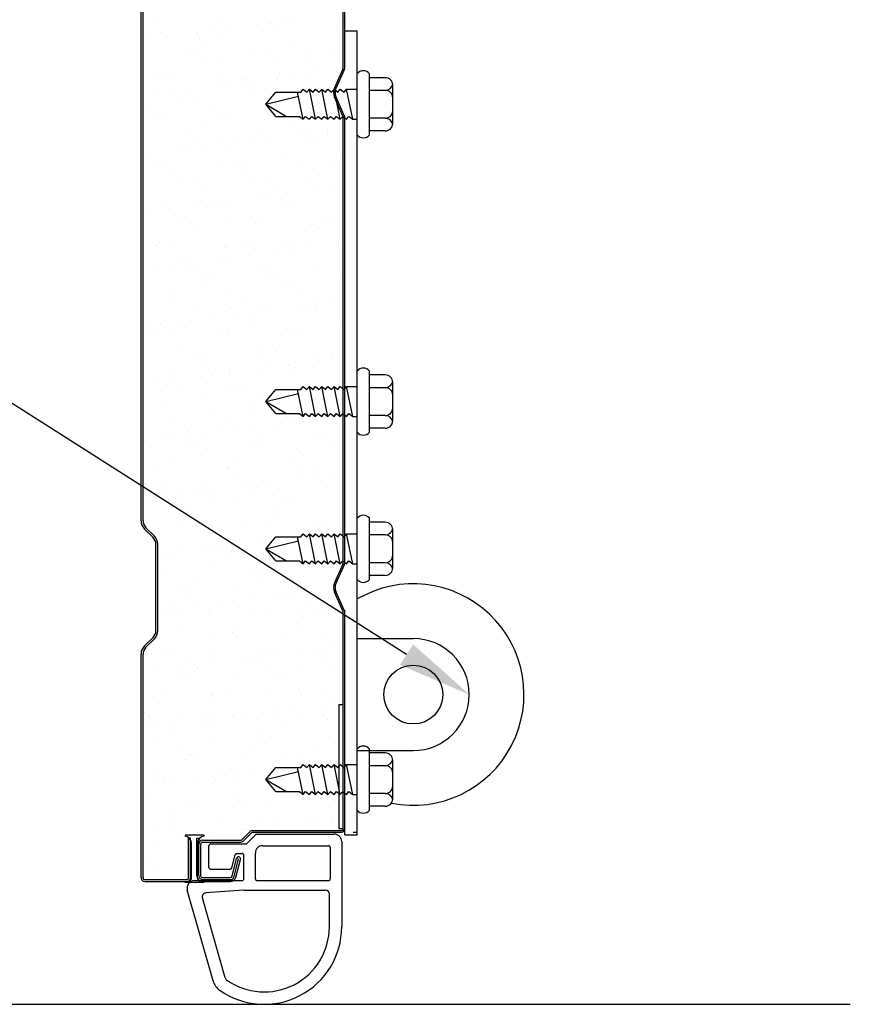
# Model space of a CAD drawing. Header units: inches. Extents: x 168.8 to 189.1, y 234.4 to 247.7.
# Tile 3 of 13: x 174.2 to 175.3, y 239.9 to 241.1. Entities that reach past the tile are written whole.
import ezdxf
from ezdxf import colors
from ezdxf.entities.mleader import LeaderData, LeaderLine
from ezdxf.math import Vec2, Vec3

# ---------------------------------------------------------------- set-up
doc = ezdxf.new("R2010")
doc.units = ezdxf.units.IN
doc.header["$LTSCALE"] = 0.25
doc.header["$MEASUREMENT"] = 0
doc.layers.add('598', color=7, linetype='Continuous')
doc.layers.add('ANNOTATIONS', color=1, linetype='Continuous')
doc.styles.add('ARIAL', font='arial.ttf', dxfattribs={"height": 0.09375})

# ---------------------------------------------------------------- blocks, each defined once
blk = doc.blocks.new('*X10')
at = {"color": 0}
for p, q in [((2.0926, 5.4413), (2.0926, 5.4413)), ((2.1798, 5.4415), (2.1798, 5.4415)), ((2.1844, 5.4348), (2.1844, 5.4348)), ((2.2225, 5.4398), (2.2225, 5.4398)), ((2.237, 5.4417), (2.237, 5.4417)), ((2.2395, 5.4424), (2.2395, 5.4424)), ((2.2598, 5.4447), (2.2598, 5.4447)), ((2.267, 5.4416), (2.267, 5.4416)), ((2.0863, 5.4219), (2.0863, 5.4219)), ((2.1024, 5.4292), (2.1024, 5.4292)), ((2.1091, 5.4249), (2.1091, 5.4249)), ((2.1471, 5.4299), (2.1471, 5.4299)), ((2.1502, 5.4225), (2.1502, 5.4225)), ((2.1617, 5.4318), (2.1617, 5.4318)), ((2.174, 5.4289), (2.174, 5.4289)), ((2.2496, 5.4316), (2.2496, 5.4316)), ((2.3229, 5.4325), (2.3229, 5.4325)), ((2.1554, 5.4178), (2.1554, 5.4178)), ((2.2639, 5.4201), (2.2639, 5.4201)), ((2.1402, 5.4029), (2.1402, 5.4029)), ((2.1481, 5.406), (2.1481, 5.406)), ((2.1599, 5.3985), (2.1599, 5.3985)), ((2.2135, 5.4039), (2.2135, 5.4039)), ((2.2353, 5.4061), (2.2353, 5.4061)), ((2.2471, 5.3986), (2.2471, 5.3986)), ((2.2851, 5.4035), (2.2851, 5.4035)), ((2.3225, 5.4063), (2.3225, 5.4063)), ((2.1797, 5.3955), (2.1797, 5.3955)), ((2.2918, 5.3945), (2.2918, 5.3945)), ((2.2969, 5.3898), (2.2969, 5.3898)), ((2.1041, 5.3752), (2.1041, 5.3752)), ((2.1757, 5.3749), (2.1757, 5.3749)), ((2.2514, 5.3776), (2.2514, 5.3776)), ((2.2628, 5.3726), (2.2628, 5.3726)), ((2.2856, 5.3756), (2.2856, 5.3756)), ((2.2896, 5.3715), (2.2896, 5.3715)), ((2.3236, 5.3806), (2.3236, 5.3806)), ((2.3247, 5.3786), (2.3247, 5.3786)), ((2.0955, 5.3709), (2.0955, 5.3709)), ((2.1153, 5.3712), (2.1153, 5.3712)), ((2.1729, 5.3608), (2.1729, 5.3608)), ((2.1875, 5.3627), (2.1875, 5.3627)), ((2.2024, 5.3714), (2.2024, 5.3714)), ((2.2076, 5.3699), (2.2076, 5.3699)), ((2.2102, 5.3657), (2.2102, 5.3657)), ((2.2127, 5.3652), (2.2127, 5.3652)), ((2.2483, 5.3707), (2.2483, 5.3707)), ((2.3213, 5.3675), (2.3213, 5.3675)), ((2.0975, 5.3509), (2.0975, 5.3509)), ((2.1121, 5.3528), (2.1121, 5.3528)), ((2.1349, 5.3558), (2.1349, 5.3558)), ((2.142, 5.349), (2.142, 5.349)), ((2.2153, 5.3499), (2.2153, 5.3499)), ((2.0835, 5.3357), (2.0835, 5.3357)), ((2.1234, 5.3454), (2.1234, 5.3454)), ((2.1286, 5.3406), (2.1286, 5.3406)), ((2.1707, 5.3359), (2.1707, 5.3359)), ((2.0954, 5.3282), (2.0954, 5.3282)), ((2.1826, 5.3283), (2.1826, 5.3283)), ((2.1059, 5.3213), (2.1059, 5.3213)), ((2.1529, 5.3183), (2.1529, 5.3183)), ((2.1775, 5.321), (2.1775, 5.321)), ((2.2701, 5.3126), (2.2701, 5.3126)), ((2.1379, 5.3011), (2.1379, 5.3011)), ((2.2251, 5.3013), (2.2251, 5.3013)), ((2.2741, 5.3016), (2.2741, 5.3016)), ((2.2887, 5.3035), (2.2887, 5.3035)), ((2.3114, 5.3065), (2.3114, 5.3065)), ((2.3123, 5.3014), (2.3123, 5.3014)), ((2.1437, 5.295), (2.1437, 5.295)), ((2.1607, 5.2867), (2.1607, 5.2867)), ((2.1808, 5.2928), (2.1808, 5.2928)), ((2.186, 5.2881), (2.186, 5.2881)), ((2.1987, 5.2917), (2.1987, 5.2917)), ((2.2133, 5.2936), (2.2133, 5.2936)), ((2.217, 5.296), (2.217, 5.296)), ((2.2361, 5.2966), (2.2361, 5.2966)), ((2.2887, 5.2956), (2.2887, 5.2956)), ((2.2945, 5.2903), (2.2945, 5.2903)), ((2.0853, 5.2768), (2.0853, 5.2768)), ((2.1234, 5.2818), (2.1234, 5.2818)), ((2.1379, 5.2837), (2.1379, 5.2837)), ((2.0966, 5.2682), (2.0966, 5.2682)), ((2.1018, 5.2635), (2.1018, 5.2635)), ((2.1062, 5.2656), (2.1062, 5.2656)), ((2.1076, 5.2673), (2.1076, 5.2673)), ((2.1793, 5.267), (2.1793, 5.267)), ((2.1934, 5.2657), (2.1934, 5.2657)), ((2.2103, 5.2657), (2.2103, 5.2657)), ((2.2549, 5.2697), (2.2549, 5.2697)), ((2.2806, 5.2659), (2.2806, 5.2659)), ((2.3224, 5.2648), (2.3224, 5.2648)), ((2.3275, 5.26), (2.3275, 5.26)), ((2.3282, 5.2707), (2.3282, 5.2707)), ((2.118, 5.2581), (2.118, 5.2581)), ((2.2052, 5.2582), (2.2052, 5.2582)), ((2.2924, 5.2584), (2.2924, 5.2584)), ((2.1262, 5.2412), (2.1262, 5.2412)), ((2.1455, 5.2411), (2.1455, 5.2411)), ((2.2188, 5.242), (2.2188, 5.242)), ((2.2382, 5.2402), (2.2382, 5.2402)), ((2.2434, 5.2355), (2.2434, 5.2355)), ((2.2904, 5.2417), (2.2904, 5.2417)), ((2.1605, 5.231), (2.1605, 5.231)), ((2.2245, 5.2226), (2.2245, 5.2226)), ((2.2391, 5.2245), (2.2391, 5.2245)), ((2.2477, 5.2311), (2.2477, 5.2311)), ((2.2619, 5.2275), (2.2619, 5.2275)), ((2.2999, 5.2325), (2.2999, 5.2325)), ((2.3145, 5.2344), (2.3145, 5.2344)), ((2.1094, 5.2134), (2.1094, 5.2134)), ((2.1492, 5.2127), (2.1492, 5.2127)), ((2.154, 5.2156), (2.154, 5.2156)), ((2.1592, 5.2109), (2.1592, 5.2109)), ((2.1637, 5.2146), (2.1637, 5.2146)), ((2.181, 5.2131), (2.181, 5.2131)), ((2.1865, 5.2176), (2.1865, 5.2176)), ((2.2567, 5.2158), (2.2567, 5.2158)), ((2.2677, 5.2131), (2.2677, 5.2131)), ((2.0884, 5.2047), (2.0884, 5.2047)), ((2.1111, 5.2077), (2.1111, 5.2077)), ((2.1288, 5.1955), (2.1288, 5.1955)), ((2.1406, 5.1879), (2.1406, 5.1879)), ((2.1473, 5.1871), (2.1473, 5.1871)), ((2.1835, 5.1886), (2.1835, 5.1886)), ((2.216, 5.1956), (2.216, 5.1956)), ((2.2206, 5.1881), (2.2206, 5.1881)), ((2.2278, 5.1881), (2.2278, 5.1881)), ((2.2922, 5.1877), (2.2922, 5.1877)), ((2.2956, 5.1876), (2.2956, 5.1876)), ((2.3032, 5.1958), (2.3032, 5.1958)), ((2.315, 5.1883), (2.315, 5.1883)), ((2.3007, 5.1829), (2.3007, 5.1829)), ((2.0959, 5.1607), (2.0959, 5.1607)), ((2.0994, 5.164), (2.0994, 5.164)), ((2.1831, 5.1609), (2.1831, 5.1609)), ((2.2114, 5.163), (2.2114, 5.163)), ((2.2584, 5.1618), (2.2584, 5.1618)), ((2.2703, 5.161), (2.2703, 5.161)), ((2.3251, 5.1606), (2.3251, 5.1606)), ((2.3257, 5.1634), (2.3257, 5.1634)), ((2.1112, 5.1594), (2.1112, 5.1594)), ((2.1828, 5.1591), (2.1828, 5.1591)), ((2.2123, 5.1485), (2.2123, 5.1485)), ((2.2166, 5.1583), (2.2166, 5.1583)), ((2.2504, 5.1535), (2.2504, 5.1535)), ((2.2649, 5.1554), (2.2649, 5.1554)), ((2.2877, 5.1584), (2.2877, 5.1584)), ((2.1142, 5.1356), (2.1142, 5.1356)), ((2.1272, 5.1385), (2.1272, 5.1385)), ((2.137, 5.1386), (2.137, 5.1386)), ((2.175, 5.1436), (2.175, 5.1436)), ((2.1896, 5.1455), (2.1896, 5.1455)), ((2.2409, 5.136), (2.2409, 5.136)), ((2.0996, 5.1337), (2.0996, 5.1337)), ((2.1324, 5.1337), (2.1324, 5.1337)), ((2.149, 5.1332), (2.149, 5.1332)), ((2.1514, 5.1254), (2.1514, 5.1254)), ((2.2223, 5.1341), (2.2223, 5.1341)), ((2.2386, 5.1255), (2.2386, 5.1255)), ((2.294, 5.1338), (2.294, 5.1338)), ((2.3258, 5.1257), (2.3258, 5.1257)), ((2.1568, 5.1114), (2.1568, 5.1114)), ((2.1632, 5.1178), (2.1632, 5.1178)), ((2.2504, 5.118), (2.2504, 5.118)), ((2.2688, 5.1104), (2.2688, 5.1104)), ((2.1129, 5.1055), (2.1129, 5.1055)), ((2.1846, 5.1052), (2.1846, 5.1052)), ((2.2602, 5.1079), (2.2602, 5.1079)), ((2.274, 5.1057), (2.274, 5.1057)), ((2.1185, 5.0906), (2.1185, 5.0906)), ((2.1846, 5.0859), (2.1846, 5.0859)), ((2.2057, 5.0908), (2.2057, 5.0908)), ((2.2907, 5.0863), (2.2907, 5.0863)), ((2.2929, 5.0909), (2.2929, 5.0909)), ((2.3135, 5.0893), (2.3135, 5.0893)), ((2.1508, 5.0792), (2.1508, 5.0792)), ((2.1898, 5.0811), (2.1898, 5.0811)), ((2.2008, 5.0745), (2.2008, 5.0745)), ((2.2154, 5.0764), (2.2154, 5.0764)), ((2.2241, 5.0802), (2.2241, 5.0802)), ((2.2381, 5.0794), (2.2381, 5.0794)), ((2.2762, 5.0844), (2.2762, 5.0844)), ((2.2957, 5.0798), (2.2957, 5.0798)), ((2.2983, 5.0834), (2.2983, 5.0834)), ((2.1005, 5.0613), (2.1005, 5.0613)), ((2.1254, 5.0646), (2.1254, 5.0646)), ((2.14, 5.0665), (2.14, 5.0665)), ((2.1628, 5.0695), (2.1628, 5.0695)), ((2.0868, 5.0551), (2.0868, 5.0551)), ((2.0874, 5.0596), (2.0874, 5.0596)), ((2.1056, 5.0566), (2.1056, 5.0566)), ((2.1147, 5.0515), (2.1147, 5.0515)), ((2.174, 5.0552), (2.174, 5.0552)), ((2.1863, 5.0512), (2.1863, 5.0512)), ((2.2141, 5.0588), (2.2141, 5.0588)), ((2.2612, 5.0554), (2.2612, 5.0554)), ((2.262, 5.0539), (2.262, 5.0539)), ((2.3262, 5.0579), (2.3262, 5.0579)), ((2.0986, 5.0476), (2.0986, 5.0476)), ((2.1858, 5.0477), (2.1858, 5.0477)), ((2.273, 5.0479), (2.273, 5.0479)), ((2.13, 5.0342), (2.13, 5.0342)), ((2.1526, 5.0253), (2.1526, 5.0253)), ((2.2259, 5.0262), (2.2259, 5.0262)), ((2.242, 5.0333), (2.242, 5.0333)), ((2.2472, 5.0286), (2.2472, 5.0286)), ((2.2975, 5.0259), (2.2975, 5.0259)), ((2.1411, 5.0205), (2.1411, 5.0205)), ((2.2283, 5.0206), (2.2283, 5.0206)), ((2.302, 5.0153), (2.302, 5.0153)), ((2.3155, 5.0208), (2.3155, 5.0208)), ((2.3166, 5.0172), (2.3166, 5.0172)), ((2.1578, 5.0087), (2.1578, 5.0087)), ((2.163, 5.004), (2.163, 5.004)), ((2.1886, 5.0004), (2.1886, 5.0004)), ((2.2266, 5.0054), (2.2266, 5.0054)), ((2.2412, 5.0073), (2.2412, 5.0073)), ((2.2637, 5), (2.2637, 5)), ((2.264, 5.0103), (2.264, 5.0103)), ((2.2715, 5.0062), (2.2715, 5.0062)), ((2.0904, 4.9875), (2.0904, 4.9875)), ((2.1132, 4.9905), (2.1132, 4.9905)), ((2.1165, 4.9976), (2.1165, 4.9976)), ((2.1512, 4.9955), (2.1512, 4.9955)), ((2.1658, 4.9974), (2.1658, 4.9974)), ((2.1881, 4.9972), (2.1881, 4.9972)), ((2.1094, 4.985), (2.1094, 4.985)), ((2.1212, 4.9774), (2.1212, 4.9774)), ((2.1874, 4.9817), (2.1874, 4.9817)), ((2.1966, 4.9851), (2.1966, 4.9851)), ((2.2084, 4.9776), (2.2084, 4.9776)), ((2.1543, 4.9713), (2.1543, 4.9713)), ((2.2276, 4.9723), (2.2276, 4.9723)), ((2.1032, 4.9571), (2.1032, 4.9571)), ((2.1637, 4.9504), (2.1637, 4.9504)), ((2.2152, 4.9561), (2.2152, 4.9561)), ((2.2204, 4.9514), (2.2204, 4.9514)), ((2.1182, 4.9436), (2.1182, 4.9436)), ((2.1899, 4.9433), (2.1899, 4.9433)), ((2.2524, 4.9363), (2.2524, 4.9363)), ((2.267, 4.9382), (2.267, 4.9382)), ((2.1311, 4.9315), (2.1311, 4.9315)), ((2.1362, 4.9268), (2.1362, 4.9268)), ((2.1771, 4.9264), (2.1771, 4.9264)), ((2.1916, 4.9283), (2.1916, 4.9283)), ((2.2144, 4.9313), (2.2144, 4.9313)), ((2.2448, 4.9291), (2.2448, 4.9291)), ((2.0805, 4.9147), (2.0805, 4.9147)), ((2.1017, 4.9165), (2.1017, 4.9165)), ((2.1163, 4.9184), (2.1163, 4.9184)), ((2.132, 4.9149), (2.132, 4.9149)), ((2.139, 4.9214), (2.139, 4.9214)), ((2.1561, 4.9174), (2.1561, 4.9174)), ((2.2192, 4.915), (2.2192, 4.915)), ((2.2294, 4.9183), (2.2294, 4.9183)), ((2.301, 4.918), (2.301, 4.918)), ((2.3064, 4.9152), (2.3064, 4.9152)), ((2.1438, 4.9073), (2.1438, 4.9073)), ((2.1606, 4.9045), (2.1606, 4.9045)), ((2.231, 4.9075), (2.231, 4.9075)), ((2.2726, 4.9035), (2.2726, 4.9035)), ((2.3182, 4.9076), (2.3182, 4.9076)), ((2.12, 4.8897), (2.12, 4.8897)), ((2.1916, 4.8893), (2.1916, 4.8893)), ((2.2672, 4.8921), (2.2672, 4.8921)), ((2.2778, 4.8988), (2.2778, 4.8988)), ((2.0992, 4.8801), (2.0992, 4.8801)), ((2.1863, 4.8803), (2.1863, 4.8803)), ((2.1885, 4.879), (2.1885, 4.879)), ((2.1936, 4.8742), (2.1936, 4.8742)), ((2.2735, 4.8804), (2.2735, 4.8804)), ((2.3021, 4.8765), (2.3021, 4.8765)), ((2.1579, 4.8634), (2.1579, 4.8634)), ((2.2311, 4.8644), (2.2311, 4.8644)), ((2.2402, 4.8622), (2.2402, 4.8622)), ((2.2782, 4.8672), (2.2782, 4.8672)), ((2.2928, 4.8691), (2.2928, 4.8691)), ((2.3028, 4.864), (2.3028, 4.864)), ((2.3156, 4.8721), (2.3156, 4.8721)), ((2.0822, 4.8607), (2.0822, 4.8607)), ((2.1043, 4.8544), (2.1043, 4.8544)), ((2.1094, 4.8497), (2.1094, 4.8497)), ((2.1421, 4.8493), (2.1421, 4.8493)), ((2.1648, 4.8523), (2.1648, 4.8523)), ((2.2029, 4.8573), (2.2029, 4.8573)), ((2.2175, 4.8592), (2.2175, 4.8592)), ((2.218, 4.8519), (2.218, 4.8519)), ((2.0895, 4.8423), (2.0895, 4.8423)), ((2.1275, 4.8474), (2.1275, 4.8474)), ((2.1546, 4.8447), (2.1546, 4.8447)), ((2.1665, 4.8372), (2.1665, 4.8372)), ((2.2418, 4.8449), (2.2418, 4.8449)), ((2.2537, 4.8374), (2.2537, 4.8374)), ((2.269, 4.8381), (2.269, 4.8381)), ((2.1218, 4.8357), (2.1218, 4.8357)), ((2.1338, 4.8273), (2.1338, 4.8273)), ((2.1934, 4.8354), (2.1934, 4.8354)), ((2.2458, 4.8264), (2.2458, 4.8264)), ((2.251, 4.8216), (2.251, 4.8216)), ((2.1218, 4.81), (2.1218, 4.81)), ((2.1596, 4.8095), (2.1596, 4.8095)), ((2.1617, 4.8018), (2.1617, 4.8018)), ((2.209, 4.8101), (2.209, 4.8101)), ((2.2329, 4.8104), (2.2329, 4.8104)), ((2.2962, 4.8103), (2.2962, 4.8103)), ((2.3045, 4.8101), (2.3045, 4.8101)), ((2.3186, 4.8), (2.3186, 4.8)), ((2.1668, 4.7971), (2.1668, 4.7971)), ((2.2287, 4.7882), (2.2287, 4.7882)), ((2.2754, 4.7993), (2.2754, 4.7993)), ((2.1235, 4.7818), (2.1235, 4.7818)), ((2.1533, 4.7783), (2.1533, 4.7783)), ((2.1679, 4.7802), (2.1679, 4.7802)), ((2.1773, 4.7746), (2.1773, 4.7746)), ((2.1907, 4.7832), (2.1907, 4.7832)), ((2.1912, 4.7747), (2.1912, 4.7747)), ((2.1951, 4.7814), (2.1951, 4.7814)), ((2.1019, 4.7669), (2.1019, 4.7669)), ((2.1153, 4.7732), (2.1153, 4.7732)), ((2.1891, 4.7671), (2.1891, 4.7671)), ((2.107, 4.7502), (2.107, 4.7502)), ((2.1614, 4.7555), (2.1614, 4.7555)), ((2.2347, 4.7565), (2.2347, 4.7565)), ((2.1444, 4.7399), (2.1444, 4.7399)), ((2.2191, 4.7492), (2.2191, 4.7492)), ((2.2242, 4.7445), (2.2242, 4.7445)), ((2.2316, 4.74), (2.2316, 4.74)), ((2.3188, 4.7402), (2.3188, 4.7402)), ((2.1253, 4.7278), (2.1253, 4.7278)), ((2.1969, 4.7275), (2.1969, 4.7275)), ((2.2725, 4.7302), (2.2725, 4.7302)), ((2.1349, 4.7246), (2.1349, 4.7246)), ((2.1401, 4.7199), (2.1401, 4.7199)), ((2.2165, 4.7141), (2.2165, 4.7141)), ((2.2486, 4.7222), (2.2486, 4.7222)), ((2.2545, 4.7191), (2.2545, 4.7191)), ((2.2691, 4.721), (2.2691, 4.721)), ((2.2918, 4.724), (2.2918, 4.724)), ((2.1127, 4.7044), (2.1127, 4.7044)), ((2.1183, 4.7012), (2.1183, 4.7012)), ((2.1411, 4.7042), (2.1411, 4.7042)), ((2.1631, 4.7016), (2.1631, 4.7016)), ((2.1791, 4.7092), (2.1791, 4.7092)), ((2.1937, 4.7111), (2.1937, 4.7111)), ((2.1999, 4.7045), (2.1999, 4.7045)), ((2.2364, 4.7025), (2.2364, 4.7025)), ((2.2871, 4.7047), (2.2871, 4.7047)), ((2.3081, 4.7022), (2.3081, 4.7022)), ((2.1038, 4.6992), (2.1038, 4.6992)), ((2.1245, 4.6968), (2.1245, 4.6968)), ((2.1644, 4.6976), (2.1644, 4.6976)), ((2.2117, 4.697), (2.2117, 4.697)), ((2.2765, 4.6966), (2.2765, 4.6966)), ((2.2816, 4.6919), (2.2816, 4.6919)), ((2.2989, 4.6971), (2.2989, 4.6971)), ((2.2743, 4.6763), (2.2743, 4.6763)), ((2.127, 4.6739), (2.127, 4.6739)), ((2.167, 4.6697), (2.167, 4.6697)), ((2.1923, 4.672), (2.1923, 4.672)), ((2.1974, 4.6673), (2.1974, 4.6673)), ((2.1987, 4.6735), (2.1987, 4.6735)), ((2.2542, 4.6699), (2.2542, 4.6699)), ((2.306, 4.6696), (2.306, 4.6696)), ((2.2949, 4.6519), (2.2949, 4.6519)), ((2.3177, 4.6549), (2.3177, 4.6549)), ((2.0893, 4.6449), (2.0893, 4.6449)), ((2.1081, 4.6475), (2.1081, 4.6475)), ((2.1133, 4.6427), (2.1133, 4.6427)), ((2.1649, 4.6476), (2.1649, 4.6476)), ((2.205, 4.6401), (2.205, 4.6401)), ((2.2195, 4.642), (2.2195, 4.642)), ((2.2218, 4.645), (2.2218, 4.645)), ((2.2382, 4.6486), (2.2382, 4.6486)), ((2.2423, 4.645), (2.2423, 4.645)), ((2.2803, 4.65), (2.2803, 4.65)), ((2.3098, 4.6482), (2.3098, 4.6482)), ((2.1296, 4.6301), (2.1296, 4.6301)), ((2.1353, 4.6342), (2.1353, 4.6342)), ((2.1442, 4.6321), (2.1442, 4.6321)), ((2.1471, 4.6267), (2.1471, 4.6267)), ((2.1669, 4.6351), (2.1669, 4.6351)), ((2.2225, 4.6344), (2.2225, 4.6344)), ((2.2343, 4.6269), (2.2343, 4.6269)), ((2.3097, 4.6346), (2.3097, 4.6346)), ((2.3215, 4.627), (2.3215, 4.627)), ((2.0916, 4.6251), (2.0916, 4.6251)), ((2.1288, 4.6199), (2.1288, 4.6199)), ((2.1376, 4.6204), (2.1376, 4.6204)), ((2.2004, 4.6196), (2.2004, 4.6196)), ((2.2497, 4.6195), (2.2497, 4.6195)), ((2.2548, 4.6147), (2.2548, 4.6147)), ((2.2761, 4.6223), (2.2761, 4.6223)), ((2.091, 4.591), (2.091, 4.591)), ((2.1024, 4.5995), (2.1024, 4.5995)), ((2.1655, 4.5949), (2.1655, 4.5949)), ((2.1667, 4.5937), (2.1667, 4.5937)), ((2.1707, 4.5902), (2.1707, 4.5902)), ((2.1896, 4.5996), (2.1896, 4.5996)), ((2.24, 4.5946), (2.24, 4.5946)), ((2.2768, 4.5998), (2.2768, 4.5998)), ((2.2792, 4.5924), (2.2792, 4.5924)), ((2.3116, 4.5943), (2.3116, 4.5943)), ((2.2681, 4.5759), (2.2681, 4.5759)), ((2.3061, 4.5809), (2.3061, 4.5809)), ((2.3207, 4.5828), (2.3207, 4.5828)), ((2.0813, 4.5703), (2.0813, 4.5703)), ((2.0865, 4.5656), (2.0865, 4.5656)), ((2.1306, 4.566), (2.1306, 4.566)), ((2.1579, 4.5641), (2.1579, 4.5641)), ((2.1927, 4.566), (2.1927, 4.566)), ((2.195, 4.5678), (2.195, 4.5678)), ((2.2022, 4.5656), (2.2022, 4.5656)), ((2.2308, 4.571), (2.2308, 4.571)), ((2.2451, 4.5643), (2.2451, 4.5643)), ((2.2453, 4.5729), (2.2453, 4.5729)), ((2.2778, 4.5684), (2.2778, 4.5684)), ((2.3071, 4.5669), (2.3071, 4.5669)), ((2.0825, 4.5564), (2.0825, 4.5564)), ((2.0946, 4.553), (2.0946, 4.553)), ((2.1174, 4.556), (2.1174, 4.556)), ((2.1554, 4.561), (2.1554, 4.561)), ((2.1697, 4.5566), (2.1697, 4.5566)), ((2.17, 4.563), (2.17, 4.563)), ((2.2569, 4.5568), (2.2569, 4.5568)), ((2.3122, 4.5621), (2.3122, 4.5621)), ((2.1108, 4.5433), (2.1108, 4.5433)), ((2.1684, 4.5397), (2.1684, 4.5397)), ((2.2229, 4.5423), (2.2229, 4.5423)), ((2.2417, 4.5407), (2.2417, 4.5407)), ((2.3134, 4.5403), (2.3134, 4.5403)), ((2.0928, 4.537), (2.0928, 4.537)), ((2.125, 4.5294), (2.125, 4.5294)), ((2.2122, 4.5295), (2.2122, 4.5295)), ((2.228, 4.5376), (2.228, 4.5376)), ((2.2994, 4.5297), (2.2994, 4.5297)), ((2.1387, 4.5177), (2.1387, 4.5177)), ((2.2524, 4.5152), (2.2524, 4.5152)), ((2.2796, 4.5144), (2.2796, 4.5144)), ((2.1323, 4.512), (2.1323, 4.512)), ((2.1439, 4.513), (2.1439, 4.513)), ((2.204, 4.5117), (2.204, 4.5117)), ((2.0933, 4.4938), (2.0933, 4.4938)), ((2.1682, 4.4907), (2.1682, 4.4907)), ((2.1805, 4.494), (2.1805, 4.494)), ((2.1812, 4.4919), (2.1812, 4.4919)), ((2.1958, 4.4939), (2.1958, 4.4939)), ((2.2186, 4.4969), (2.2186, 4.4969)), ((2.0946, 4.4831), (2.0946, 4.4831)), ((2.1051, 4.4863), (2.1051, 4.4863)), ((2.1058, 4.482), (2.1058, 4.482)), ((2.1204, 4.4839), (2.1204, 4.4839)), ((2.1432, 4.4869), (2.1432, 4.4869)), ((2.1702, 4.4858), (2.1702, 4.4858)), ((2.1923, 4.4865), (2.1923, 4.4865)), ((2.0841, 4.4661), (2.0841, 4.4661)), ((2.1961, 4.4651), (2.1961, 4.4651)), ((2.1341, 4.4581), (2.1341, 4.4581)), ((2.1476, 4.4592), (2.1476, 4.4592)), ((2.2013, 4.4604), (2.2013, 4.4604)), ((2.2057, 4.4577), (2.2057, 4.4577)), ((2.2348, 4.4594), (2.2348, 4.4594)), ((2.2814, 4.4605), (2.2814, 4.4605)), ((2.3098, 4.4627), (2.3098, 4.4627)), ((2.322, 4.4596), (2.322, 4.4596)), ((2.1119, 4.4406), (2.1119, 4.4406)), ((2.0963, 4.4291), (2.0963, 4.4291)), ((2.1171, 4.4358), (2.1171, 4.4358)), ((2.172, 4.4318), (2.172, 4.4318)), ((2.2256, 4.4381), (2.2256, 4.4381)), ((2.2444, 4.4278), (2.2444, 4.4278)), ((2.2453, 4.4328), (2.2453, 4.4328)), ((2.2824, 4.4328), (2.2824, 4.4328)), ((2.297, 4.4347), (2.297, 4.4347)), ((2.3169, 4.4324), (2.3169, 4.4324)), ((2.3197, 4.4377), (2.3197, 4.4377)), ((2.1159, 4.4237), (2.1159, 4.4237)), ((2.1277, 4.4162), (2.1277, 4.4162)), ((2.1462, 4.4148), (2.1462, 4.4148)), ((2.169, 4.4178), (2.169, 4.4178)), ((2.2031, 4.4239), (2.2031, 4.4239)), ((2.207, 4.4228), (2.207, 4.4228)), ((2.0936, 4.4079), (2.0936, 4.4079)), ((2.1317, 4.4129), (2.1317, 4.4129)), ((2.0831, 4.389), (2.0831, 4.389)), ((2.0981, 4.3752), (2.0981, 4.3752))]:
    blk.add_line(p, q, dxfattribs=at)

msp = doc.modelspace()

# ---------------------------------------------------------------- linework, layer by layer
at = {"layer": '598'}
for p, q in [((174.64245, 241.07674), (174.64245, 241.71967)), ((174.64448, 241.07674), (174.64448, 241.71967)), ((174.38713, 240.504), (174.38713, 241.17907)), ((174.38963, 240.504), (174.38963, 241.17907)), ((174.64448, 241.12279), (174.6601, 241.12279)), ((174.6601, 240.10716), (174.6601, 241.12279)), ((174.64192, 241.07426), (174.63135, 241.05051)), ((174.64378, 241.07343), (174.6332, 241.04968)), ((174.67565, 240.99126), (174.67565, 241.06853)), ((174.69557, 241.06349), (174.67565, 241.06349)), ((174.54479, 241.02989), (174.55729, 241.04513)), ((174.55729, 241.04513), (174.58869, 241.04513)), ((174.59183, 241.01091), (174.58479, 241.04513)), ((174.58869, 241.04513), (174.59183, 241.04888)), ((174.59183, 241.04888), (174.5965, 241.04513)), ((174.5965, 241.04513), (174.59964, 241.04888)), ((174.60745, 241.01091), (174.59964, 241.04888)), ((174.59964, 241.04888), (174.60432, 241.04513)), ((174.60432, 241.04513), (174.60745, 241.04888)), ((174.60745, 241.04888), (174.61213, 241.04513)), ((174.61213, 241.04513), (174.61526, 241.04888)), ((174.62308, 241.01091), (174.61526, 241.04888)), ((174.61526, 241.04888), (174.61994, 241.04513)), ((174.61994, 241.04513), (174.62308, 241.04888)), ((174.62308, 241.04888), (174.62775, 241.04513)), ((174.62775, 241.04513), (174.63089, 241.04888)), ((174.6387, 241.01091), (174.63089, 241.04888)), ((174.63089, 241.04888), (174.63557, 241.04513)), ((174.63557, 241.04513), (174.6387, 241.04888)), ((174.6387, 241.04888), (174.64338, 241.04513)), ((174.64338, 241.04513), (174.64651, 241.04888)), ((174.65433, 241.01091), (174.64651, 241.04888)), ((174.64651, 241.04888), (174.6601, 241.04888)), ((174.69557, 241.04747), (174.67565, 241.04747)), ((174.70495, 241.00568), (174.70495, 241.05411)), ((174.54479, 241.02989), (174.58584, 241.04)), ((174.64192, 241.01506), (174.63135, 241.03881)), ((174.64378, 241.01589), (174.6332, 241.03964)), ((174.54479, 241.02989), (174.57073, 241.01466)), ((174.55729, 241.01466), (174.54479, 241.02989)), ((174.55729, 241.01466), (174.58715, 241.01466)), ((174.58715, 241.01466), (174.59183, 241.01091)), ((174.59183, 241.01091), (174.59496, 241.01466)), ((174.59496, 241.01466), (174.59964, 241.01091)), ((174.59964, 241.01091), (174.60277, 241.01466)), ((174.60277, 241.01466), (174.60745, 241.01091)), ((174.60745, 241.01091), (174.61059, 241.01466)), ((174.61059, 241.01466), (174.61526, 241.01091)), ((174.61526, 241.01091), (174.6184, 241.01466)), ((174.6184, 241.01466), (174.62308, 241.01091)), ((174.62308, 241.01091), (174.62621, 241.01466)), ((174.62621, 241.01466), (174.63089, 241.01091)), ((174.63089, 241.01091), (174.63402, 241.01466)), ((174.63402, 241.01466), (174.6387, 241.01091)), ((174.6387, 241.01091), (174.64184, 241.01466)), ((174.64184, 241.01466), (174.64651, 241.01091)), ((174.64245, 240.45174), (174.64245, 241.01258)), ((174.64448, 240.45174), (174.64448, 241.01258)), ((174.64651, 241.01091), (174.64965, 241.01466)), ((174.64965, 241.01466), (174.65433, 241.01091)), ((174.65433, 241.01091), (174.6601, 241.01091)), ((174.69557, 241.01232), (174.67565, 241.01232)), ((174.69557, 240.9963), (174.67565, 240.9963)), ((174.67565, 240.6158), (174.67565, 240.69306)), ((174.69557, 240.68802), (174.67565, 240.68802)), ((174.58869, 240.66966), (174.59183, 240.67341)), ((174.59183, 240.67341), (174.5965, 240.66966)), ((174.5965, 240.66966), (174.59964, 240.67341)), ((174.59964, 240.67341), (174.60432, 240.66966)), ((174.60745, 240.63544), (174.59964, 240.67341)), ((174.60432, 240.66966), (174.60745, 240.67341)), ((174.60745, 240.67341), (174.61213, 240.66966)), ((174.61213, 240.66966), (174.61526, 240.67341)), ((174.61526, 240.67341), (174.61994, 240.66966)), ((174.62308, 240.63544), (174.61526, 240.67341)), ((174.61994, 240.66966), (174.62308, 240.67341)), ((174.62308, 240.67341), (174.62775, 240.66966)), ((174.62775, 240.66966), (174.63089, 240.67341)), ((174.63089, 240.67341), (174.63557, 240.66966)), ((174.6387, 240.63544), (174.63089, 240.67341)), ((174.63557, 240.66966), (174.6387, 240.67341)), ((174.6387, 240.67341), (174.64338, 240.66966)), ((174.64338, 240.66966), (174.64651, 240.67341)), ((174.64651, 240.67341), (174.6601, 240.67341)), ((174.65433, 240.63544), (174.64651, 240.67341)), ((174.69557, 240.672), (174.67565, 240.672)), ((174.70495, 240.63021), (174.70495, 240.67864)), ((174.54479, 240.65443), (174.55729, 240.66966)), ((174.54479, 240.65443), (174.58584, 240.66453)), ((174.55729, 240.66966), (174.58869, 240.66966)), ((174.59183, 240.63544), (174.58479, 240.66966)), ((174.55729, 240.63919), (174.54479, 240.65443)), ((174.54479, 240.65443), (174.57073, 240.63919)), ((174.55729, 240.63919), (174.58715, 240.63919)), ((174.58715, 240.63919), (174.59183, 240.63544)), ((174.59183, 240.63544), (174.59496, 240.63919)), ((174.59496, 240.63919), (174.59964, 240.63544)), ((174.59964, 240.63544), (174.60277, 240.63919)), ((174.60277, 240.63919), (174.60745, 240.63544)), ((174.60745, 240.63544), (174.61059, 240.63919)), ((174.61059, 240.63919), (174.61526, 240.63544)), ((174.61526, 240.63544), (174.6184, 240.63919)), ((174.6184, 240.63919), (174.62308, 240.63544)), ((174.62308, 240.63544), (174.62621, 240.63919)), ((174.62621, 240.63919), (174.63089, 240.63544)), ((174.63089, 240.63544), (174.63402, 240.63919)), ((174.63402, 240.63919), (174.6387, 240.63544)), ((174.6387, 240.63544), (174.64184, 240.63919)), ((174.64184, 240.63919), (174.64651, 240.63544)), ((174.64651, 240.63544), (174.64965, 240.63919)), ((174.64965, 240.63919), (174.65433, 240.63544)), ((174.65433, 240.63544), (174.6601, 240.63544)), ((174.69557, 240.63685), (174.67565, 240.63685)), ((174.69557, 240.62083), (174.67565, 240.62083)), ((174.67565, 240.42986), (174.67565, 240.50712)), ((174.69557, 240.50208), (174.67565, 240.50208)), ((174.40222, 240.4827), (174.39153, 240.49339)), ((174.40399, 240.48446), (174.3933, 240.49516)), ((174.54479, 240.46849), (174.55729, 240.48372)), ((174.55729, 240.48372), (174.58869, 240.48372)), ((174.59183, 240.4495), (174.58479, 240.48372)), ((174.58869, 240.48372), (174.59183, 240.48747)), ((174.59183, 240.48747), (174.5965, 240.48372)), ((174.5965, 240.48372), (174.59964, 240.48747)), ((174.60745, 240.4495), (174.59964, 240.48747)), ((174.59964, 240.48747), (174.60432, 240.48372)), ((174.60432, 240.48372), (174.60745, 240.48747)), ((174.60745, 240.48747), (174.61213, 240.48372)), ((174.61213, 240.48372), (174.61526, 240.48747)), ((174.62308, 240.4495), (174.61526, 240.48747)), ((174.61526, 240.48747), (174.61994, 240.48372)), ((174.61994, 240.48372), (174.62308, 240.48747)), ((174.62308, 240.48747), (174.62775, 240.48372)), ((174.62775, 240.48372), (174.63089, 240.48747)), ((174.6387, 240.4495), (174.63089, 240.48747)), ((174.63089, 240.48747), (174.63557, 240.48372)), ((174.63557, 240.48372), (174.6387, 240.48747)), ((174.6387, 240.48747), (174.64338, 240.48372)), ((174.64338, 240.48372), (174.64651, 240.48747)), ((174.65433, 240.4495), (174.64651, 240.48747)), ((174.64651, 240.48747), (174.6601, 240.48747)), ((174.69557, 240.48607), (174.67565, 240.48607)), ((174.70495, 240.44427), (174.70495, 240.49271)), ((174.40588, 240.36546), (174.40588, 240.47386)), ((174.40838, 240.36546), (174.40838, 240.47386)), ((174.54479, 240.46849), (174.58584, 240.47859)), ((174.54479, 240.46849), (174.57073, 240.45325)), ((174.55729, 240.45325), (174.54479, 240.46849)), ((174.55729, 240.45325), (174.58715, 240.45325)), ((174.58715, 240.45325), (174.59183, 240.4495)), ((174.59183, 240.4495), (174.59496, 240.45325)), ((174.59496, 240.45325), (174.59964, 240.4495)), ((174.59964, 240.4495), (174.60277, 240.45325)), ((174.60277, 240.45325), (174.60745, 240.4495)), ((174.60745, 240.4495), (174.61059, 240.45325)), ((174.61059, 240.45325), (174.61526, 240.4495)), ((174.61526, 240.4495), (174.6184, 240.45325)), ((174.6184, 240.45325), (174.62308, 240.4495)), ((174.62308, 240.4495), (174.62621, 240.45325)), ((174.62621, 240.45325), (174.63089, 240.4495)), ((174.63089, 240.4495), (174.63402, 240.45325)), ((174.64192, 240.44926), (174.63135, 240.42551)), ((174.64378, 240.44843), (174.6332, 240.42468)), ((174.63402, 240.45325), (174.6387, 240.4495)), ((174.6387, 240.4495), (174.64184, 240.45325)), ((174.64184, 240.45325), (174.64651, 240.4495)), ((174.64651, 240.4495), (174.64965, 240.45325)), ((174.64965, 240.45325), (174.65433, 240.4495)), ((174.65433, 240.4495), (174.6601, 240.4495)), ((174.69557, 240.45091), (174.67565, 240.45091)), ((174.69557, 240.43489), (174.67565, 240.43489)), ((174.64192, 240.39006), (174.63135, 240.41381)), ((174.64378, 240.39089), (174.6332, 240.41464)), ((174.64245, 240.11513), (174.64245, 240.38758)), ((174.64448, 240.11875), (174.64448, 240.39105)), ((174.64448, 240.10716), (174.64448, 240.38758)), ((174.40222, 240.35662), (174.39153, 240.34593)), ((174.40399, 240.35486), (174.3933, 240.34416)), ((174.6601, 240.35521), (174.73081, 240.35521)), ((174.38713, 240.05325), (174.38713, 240.33532)), ((174.38963, 240.05325), (174.38963, 240.33532)), ((174.63698, 240.27154), (174.63698, 240.11529)), ((174.64245, 240.27154), (174.63698, 240.27154)), ((174.6601, 240.2138), (174.73081, 240.2138)), ((174.67565, 240.13845), (174.67565, 240.21571)), ((174.69557, 240.21068), (174.67565, 240.21068)), ((174.70495, 240.15286), (174.70495, 240.2013)), ((174.54479, 240.17708), (174.55729, 240.19232)), ((174.54479, 240.17708), (174.58584, 240.18718)), ((174.55729, 240.19232), (174.58869, 240.19232)), ((174.59183, 240.1581), (174.58479, 240.19232)), ((174.58869, 240.19232), (174.59183, 240.19607)), ((174.59183, 240.19607), (174.5965, 240.19232)), ((174.5965, 240.19232), (174.59964, 240.19607)), ((174.59964, 240.19607), (174.60432, 240.19232)), ((174.60745, 240.1581), (174.59964, 240.19607)), ((174.60432, 240.19232), (174.60745, 240.19607)), ((174.60745, 240.19607), (174.61213, 240.19232)), ((174.61213, 240.19232), (174.61526, 240.19607)), ((174.61526, 240.19607), (174.61994, 240.19232)), ((174.62308, 240.1581), (174.61526, 240.19607)), ((174.61994, 240.19232), (174.62308, 240.19607)), ((174.62308, 240.19607), (174.62775, 240.19232)), ((174.62775, 240.19232), (174.63089, 240.19607)), ((174.63089, 240.19607), (174.63557, 240.19232)), ((174.6387, 240.1581), (174.63089, 240.19607)), ((174.63557, 240.19232), (174.6387, 240.19607)), ((174.6387, 240.19607), (174.64338, 240.19232)), ((174.64338, 240.19232), (174.64651, 240.19607)), ((174.64651, 240.19607), (174.6601, 240.19607)), ((174.65433, 240.1581), (174.64651, 240.19607)), ((174.69557, 240.19466), (174.67565, 240.19466)), ((174.55729, 240.16185), (174.54479, 240.17708)), ((174.54479, 240.17708), (174.57073, 240.16185)), ((174.55729, 240.16185), (174.58715, 240.16185)), ((174.58715, 240.16185), (174.59183, 240.1581)), ((174.59183, 240.1581), (174.59496, 240.16185)), ((174.59496, 240.16185), (174.59964, 240.1581)), ((174.59964, 240.1581), (174.60277, 240.16185)), ((174.60277, 240.16185), (174.60745, 240.1581)), ((174.60745, 240.1581), (174.61059, 240.16185)), ((174.61059, 240.16185), (174.61526, 240.1581)), ((174.61526, 240.1581), (174.6184, 240.16185)), ((174.6184, 240.16185), (174.62308, 240.1581)), ((174.62308, 240.1581), (174.62621, 240.16185)), ((174.62621, 240.16185), (174.63089, 240.1581)), ((174.63089, 240.1581), (174.63402, 240.16185)), ((174.63402, 240.16185), (174.6387, 240.1581)), ((174.6387, 240.1581), (174.64184, 240.16185)), ((174.64184, 240.16185), (174.64651, 240.1581)), ((174.64651, 240.1581), (174.64965, 240.16185)), ((174.64965, 240.16185), (174.65433, 240.1581)), ((174.65433, 240.1581), (174.6601, 240.1581)), ((174.69557, 240.1595), (174.67565, 240.1595)), ((174.69557, 240.14349), (174.67565, 240.14349)), ((174.51433, 240.10117), (174.52432, 240.11116)), ((174.52786, 240.11263), (174.63995, 240.11263)), ((174.52836, 240.11063), (174.63998, 240.11063)), ((174.63698, 240.11529), (174.64245, 240.11529)), ((174.65481, 240.11063), (174.6601, 240.11063)), ((174.44267, 240.10679), (174.44267, 240.10548)), ((174.46648, 240.10679), (174.44267, 240.10679)), ((174.44713, 240.10294), (174.44963, 240.10294)), ((174.44713, 240.05325), (174.44713, 240.10294)), ((174.44963, 240.05325), (174.44963, 240.10294)), ((174.45745, 240.10294), (174.45995, 240.10294)), ((174.45745, 240.05575), (174.45745, 240.10294)), ((174.45995, 240.05575), (174.45995, 240.10294)), ((174.46495, 240.10044), (174.51256, 240.10044)), ((174.46648, 240.10679), (174.46648, 240.10548)), ((174.5161, 240.09941), (174.52659, 240.1099)), ((174.52019, 240.09597), (174.53238, 240.10816)), ((174.53238, 240.10816), (174.63113, 240.10816)), ((174.64051, 240.09879), (174.64051, 239.99113)), ((174.64448, 240.10716), (174.6601, 240.10716)), ((174.45067, 240.05199), (174.45067, 240.09728)), ((174.45848, 240.05199), (174.45848, 240.09728)), ((174.46245, 240.05575), (174.46245, 240.09544)), ((174.46495, 240.09794), (174.51256, 240.09794)), ((174.47285, 240.06629), (174.47285, 240.09363)), ((174.47519, 240.09597), (174.52019, 240.09597)), ((174.54082, 240.09363), (174.62363, 240.09363)), ((174.62597, 240.09129), (174.62597, 240.05191)), ((174.50175, 240.06568), (174.50614, 240.08205)), ((174.50209, 240.05514), (174.50784, 240.07762)), ((174.50451, 240.05452), (174.51026, 240.077)), ((174.50694, 240.0539), (174.51268, 240.07639)), ((174.5084, 240.08379), (174.51457, 240.08379)), ((174.51691, 240.05191), (174.51691, 240.08144)), ((174.53144, 240.05191), (174.53144, 240.08426)), ((174.47519, 240.06394), (174.49949, 240.06394)), ((174.39213, 240.05075), (174.44463, 240.05075)), ((174.39213, 240.04825), (174.44463, 240.04825)), ((174.44267, 240.04725), (174.44267, 240.04881)), ((174.45457, 240.04957), (174.51457, 240.04957)), ((174.46495, 240.05325), (174.49967, 240.05325)), ((174.46495, 240.05075), (174.49967, 240.05075)), ((174.46495, 240.04825), (174.49967, 240.04825)), ((174.46648, 240.04725), (174.46648, 240.04881)), ((174.53379, 240.04957), (174.62363, 240.04957)), ((174.46648, 240.04725), (174.44267, 240.04725)), ((174.47816, 239.92278), (174.44555, 240.03763)), ((174.51691, 240.03738), (174.46871, 240.03394)), ((174.51691, 240.03738), (174.62019, 240.03738)), ((174.4933, 239.92667), (174.46453, 240.02798)), ((174.62488, 239.99113), (174.62488, 240.03269)), ((173.80268, 239.89332), (175.28271, 239.89332)), ((173.80268, 239.89332), (175.28271, 239.89332))]:
    msp.add_line(p, q, dxfattribs=at)
msp.add_circle((174.73081, 240.2845), 0.03719, dxfattribs=at)
for centre, radius, start, end in [((174.63635, 241.07674), 0.00609, 336.00105, 0), ((174.63635, 241.07674), 0.00813, 336.00105, 0), ((174.66788, 241.06224), 0.00999, 38.93592, 141.06408), ((174.69557, 241.05411), 0.00938, 0, 90), ((174.69557, 241.05685), 0.00938, 270, 351.61446), ((174.64448, 241.04466), 0.01438, 156.00105, 203.99895), ((174.64448, 241.04466), 0.01234, 156.00105, 203.99895), ((174.69557, 241.0381), 0.00938, 0, 90), ((174.69557, 241.02169), 0.00938, 270, 0), ((174.63635, 241.01258), 0.00609, 0, 23.99895), ((174.63635, 241.01258), 0.00813, 0, 23.99895), ((174.69557, 241.00294), 0.00938, 8.38554, 90), ((174.69557, 241.00568), 0.00938, 270, 0), ((174.66788, 240.99754), 0.00999, 218.93592, 321.06408), ((174.66788, 240.68678), 0.00999, 38.93592, 141.06408), ((174.69557, 240.67864), 0.00938, 0, 90), ((174.69557, 240.68138), 0.00938, 270, 351.61446), ((174.69557, 240.66263), 0.00938, 0, 90), ((174.69557, 240.64622), 0.00938, 270, 0), ((174.69557, 240.62747), 0.00938, 8.38554, 90), ((174.69557, 240.63021), 0.00938, 270, 0), ((174.66788, 240.62208), 0.00999, 218.93592, 321.06408), ((174.66788, 240.50084), 0.00999, 38.93592, 141.06408), ((174.40213, 240.504), 0.015, 180, 225), ((174.40213, 240.504), 0.0125, 180, 225), ((174.69557, 240.49271), 0.00938, 0, 90), ((174.39338, 240.47386), 0.015, 0, 45), ((174.69557, 240.49544), 0.00938, 270, 351.61446), ((174.69557, 240.47669), 0.00938, 0, 90), ((174.39338, 240.47386), 0.0125, 0, 45), ((174.69557, 240.46029), 0.00938, 270, 0), ((174.63635, 240.45174), 0.00609, 336.00105, 0), ((174.63635, 240.45174), 0.00813, 336.00105, 0), ((174.69557, 240.44154), 0.00938, 8.38554, 90), ((174.69557, 240.44427), 0.00938, 270, 0), ((174.64448, 240.41966), 0.01438, 156.00105, 203.99895), ((174.64448, 240.41966), 0.01234, 156.00105, 203.99895), ((174.66788, 240.43614), 0.00999, 218.93592, 321.06408), ((174.73081, 240.2845), 0.13984, 258.61427, 120.3703), ((174.63635, 240.38758), 0.00609, 0, 23.99895), ((174.63635, 240.38758), 0.00813, 0, 23.99895), ((174.39338, 240.36546), 0.0125, 315, 0), ((174.39338, 240.36546), 0.015, 315, 0), ((174.73081, 240.2845), 0.0707, 270, 90), ((174.40213, 240.33532), 0.015, 135, 180), ((174.40213, 240.33532), 0.0125, 135, 180), ((174.66788, 240.20943), 0.00999, 38.93592, 141.06408), ((174.69557, 240.2013), 0.00938, 0, 90), ((174.69557, 240.20404), 0.00938, 270, 351.61446), ((174.69557, 240.18529), 0.00938, 0, 90), ((174.69557, 240.16888), 0.00938, 270, 0), ((174.69557, 240.15013), 0.00938, 8.38554, 90), ((174.69557, 240.15286), 0.00938, 270, 0), ((174.66788, 240.14473), 0.00999, 218.93592, 321.06408), ((174.52786, 240.10763), 0.005, 90, 135), ((174.52836, 240.10813), 0.0025, 90, 135), ((174.63995, 240.11513), 0.0025, 270, 0), ((174.63998, 240.11513), 0.0045, 270, 0), ((174.44185, 240.09669), 0.00884, 3.84389, 84.70534), ((174.4673, 240.09669), 0.00884, 95.29466, 176.15611), ((174.46495, 240.09544), 0.005, 90, 180), ((174.51256, 240.10294), 0.0025, 270, 315), ((174.51256, 240.10294), 0.005, 270, 315), ((174.63113, 240.09879), 0.00938, 0, 90), ((174.46495, 240.09544), 0.0025, 90, 180), ((174.47519, 240.09363), 0.00234, 90, 180), ((174.54082, 240.08426), 0.00938, 90, 180), ((174.62363, 240.09129), 0.00234, 0, 90), ((174.5084, 240.08144), 0.00234, 90, 165), ((174.51026, 240.077), 0.0025, 345.67106, 165.67106), ((174.51457, 240.08144), 0.00234, 360, 90), ((174.47519, 240.06629), 0.00234, 180, 270), ((174.49949, 240.06629), 0.00234, 270, 345), ((174.39213, 240.05325), 0.005, 180, 270), ((174.39213, 240.05325), 0.0025, 180, 270), ((174.44543, 240.0535), 0.00545, 239.50721, 343.93242), ((174.44463, 240.05325), 0.005, 270, 0), ((174.44463, 240.05325), 0.0025, 270, 0), ((174.45457, 240.04019), 0.00938, 90, 195.85111), ((174.46495, 240.05575), 0.0075, 180, 270), ((174.46372, 240.0535), 0.00545, 196.06758, 300.49279), ((174.46495, 240.05575), 0.005, 180, 270), ((174.46495, 240.05575), 0.0025, 180, 270), ((174.49967, 240.05575), 0.0025, 270, 345.67106), ((174.49967, 240.05575), 0.005, 270, 345.67106), ((174.49967, 240.05575), 0.0075, 270, 345.67106), ((174.51457, 240.05191), 0.00234, 270, 360), ((174.53379, 240.05191), 0.00234, 180, 270), ((174.62363, 240.05191), 0.00234, 270, 0), ((174.62019, 240.03269), 0.00469, 0, 90), ((174.46904, 240.02926), 0.00469, 94.0871, 195.85111), ((174.54269, 239.99113), 0.09781, 234.89505, 0), ((174.54269, 239.99113), 0.08219, 234.60746, 0), ((174.49781, 239.92795), 0.00469, 195.85111, 234.60746), ((174.49875, 239.92862), 0.02141, 195.85111, 234.89505)]:
    msp.add_arc(centre, radius, start, end, dxfattribs=at)

# ---------------------------------------------------------------- block references
msp.add_blockref('*X10', (172.31072, 235.69092), dxfattribs=at)

# ---------------------------------------------------------------- leaders
at = {"layer": 'ANNOTATIONS'}
ml = msp.add_multileader_mtext('Standard', dxfattribs=at)
ml.set_content('BOTTOM FIXTURE', color=256, style='ARIAL')
ml.set_leader_properties()
ml.build(insert=Vec2(0, 0))
ml.multileader.update_dxf_attribs({"dogleg_length": 0.36, "arrow_head_size": 0.09375})
ctx = ml.context
ctx.base_point, ctx.char_height, ctx.arrow_head_size, ctx.landing_gap_size, ctx.plane_origin = Vec3(171.97535, 241.18109), 0.09375, 0.09375, 0.09, Vec3(171.47591, 240.74786)
ctx.text_align_type = 2
notes = []
notes.append((ctx, [(1, (1, 1, 0), (173.39352, 241.18109), (-1, 0), 0.09796, [(0, [(174.80151, 240.2845)], 0, [])])]))
ctx.mtext.insert, ctx.mtext.width, ctx.mtext.alignment, ctx.mtext.flow_direction = Vec3(173.20557, 241.22876), 1.93404, 3, 5
for ctx, leaders in notes:
    for number, flags, end, landing, length, lines in leaders:
        leader = LeaderData()
        leader.index, (leader.has_last_leader_line, leader.has_dogleg_vector, leader.attachment_direction) = number, flags
        leader.last_leader_point, leader.dogleg_vector, leader.dogleg_length = Vec3(end), Vec3(landing), length
        for number, points, colour, breaks in lines:
            line = LeaderLine()
            line.index, line.vertices, line.color, line.breaks = number, Vec3.list(points), colors.encode_raw_color(colour), breaks
            leader.lines.append(line)
        ctx.leaders.append(leader)

doc.saveas('drawing.dxf')
